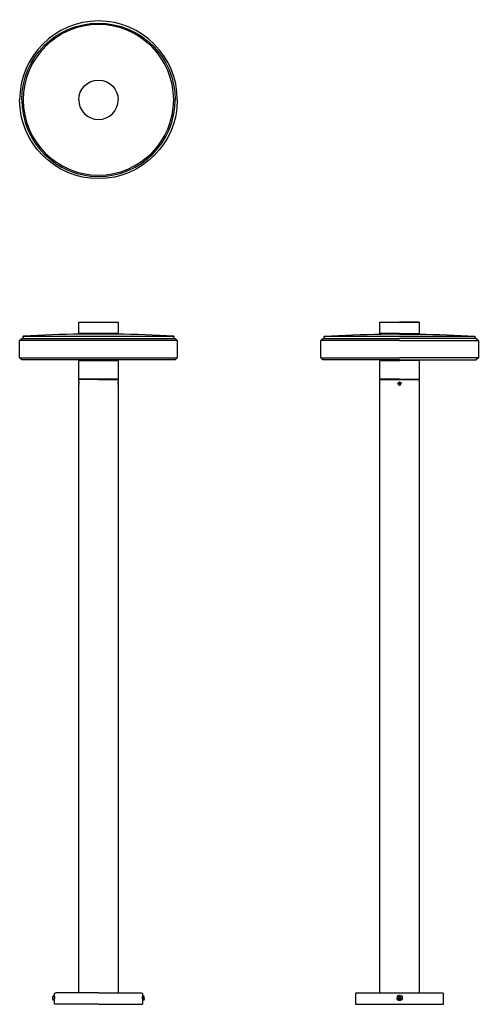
# Model space of a CAD drawing. Extents: x 914 to 1554, y 246 to 1620.
import ezdxf

# ---------------------------------------------------------------- set-up
doc = ezdxf.new("R2010")
doc.units = 0
doc.header["$MEASUREMENT"] = 0
doc.layers.add('MAKE2D$VISIBILE$CURVE', color=7, linetype='CONTINUOUS')

msp = doc.modelspace()

# ---------------------------------------------------------------- linework, layer by layer
at = {"layer": 'MAKE2D$VISIBILE$CURVE', "color": 7}
for p, q in [((996.4, 1198), (1051.4, 1198)), ((996.4, 1182), (996.4, 1198)), ((1051.4, 1198), (1051.4, 1182)), ((1416.6, 1198), (1444.1, 1198)), ((1416.6, 1182), (1416.6, 1198)), ((1471.6, 1198), (1444.1, 1198)), ((1444.1, 1198), (1471.6, 1198)), ((1471.6, 1198), (1471.6, 1182)), ((1051.4, 1182), (996.4, 1182)), ((1444.1, 1182), (1416.6, 1182)), ((1444.1, 1182), (1471.1, 1182)), ((1444.1, 1182), (1444.1, 1181)), ((1471.1, 1182), (1471.6, 1182)), ((1471.1, 1182), (1471.1, 1181)), ((913.9, 1172.3), (916.9, 1175.3)), ((1133.9, 1172.3), (913.9, 1172.3)), ((913.9, 1148.3), (913.9, 1172.3)), ((916.9, 1175.3), (919.1, 1175.3)), ((919.1, 1175.3), (918.9, 1178.3)), ((918.9, 1178.3), (1128.9, 1178.3)), ((919.1, 1175.3), (1128.7, 1175.3)), ((1050.9, 1181), (996.9, 1181)), ((1128.9, 1178.3), (1128.7, 1175.3)), ((1128.7, 1175.3), (1130.9, 1175.3)), ((1130.9, 1175.3), (1133.9, 1172.3)), ((1133.9, 1172.3), (1133.9, 1148.3)), ((1334.1, 1172.3), (1337.1, 1175.3)), ((1334.1, 1148.3), (1334.1, 1172.3)), ((1444.1, 1172.3), (1334.1, 1172.3)), ((1337.1, 1175.3), (1339.3, 1175.3)), ((1339.1, 1178.3), (1444.1, 1178.3)), ((1339.3, 1175.3), (1339.1, 1178.3)), ((1339.3, 1175.3), (1444.1, 1175.3)), ((1444.1, 1181), (1417.1, 1181)), ((1444.1, 1181), (1469.1, 1181)), ((1444.1, 1178.3), (1549.1, 1178.3)), ((1548.9, 1175.3), (1444.1, 1175.3)), ((1444.1, 1172.3), (1554.1, 1172.3)), ((1469.1, 1181), (1471.1, 1181)), ((1549.1, 1178.3), (1548.9, 1175.3)), ((1551.1, 1175.3), (1548.9, 1175.3)), ((1551.1, 1175.3), (1554.1, 1172.3)), ((1554.1, 1172.3), (1554.1, 1148.3)), ((913.9, 1148.3), (1133.9, 1148.3)), ((916.9, 1145.3), (913.9, 1148.3)), ((1130.9, 1145.3), (916.9, 1145.3)), ((996.4, 1144.3), (1051.4, 1144.3)), ((996.4, 1118.3), (996.4, 1144.3)), ((1051.4, 1144.3), (1051.4, 1118.3)), ((1133.9, 1148.3), (1130.9, 1145.3)), ((1334.1, 1148.3), (1444.1, 1148.3)), ((1337.1, 1145.3), (1334.1, 1148.3)), ((1444.1, 1145.3), (1337.1, 1145.3)), ((1416.6, 1144.3), (1444.1, 1144.3)), ((1416.6, 1118.3), (1416.6, 1144.3)), ((1444.1, 1144.3), (1416.6, 1144.3)), ((1554.1, 1148.3), (1444.1, 1148.3)), ((1444.1, 1145.3), (1551.1, 1145.3)), ((1471.6, 1144.3), (1444.1, 1144.3)), ((1471.6, 1144.3), (1471.6, 1118.3)), ((1554.1, 1148.3), (1551.1, 1145.3)), ((1051.4, 1118.3), (996.4, 1118.3)), ((1023.9, 1117.8), (996.4, 1117.8)), ((996.4, 1114.4), (996.4, 1117.8)), ((996.4, 1114.4), (996.5, 1112.3)), ((996.5, 1113.1), (996.5, 1113.7)), ((1051.4, 1117.8), (1023.9, 1117.8)), ((1023.9, 1117.8), (1051.4, 1117.8)), ((1051.3, 1112.3), (1051.4, 1113.8)), ((1051.4, 1117.8), (1051.4, 1114.4)), ((1051.4, 1113.8), (1051.4, 1114.4)), ((1051.4, 1113.8), (1051.4, 1113.1)), ((1444.1, 1118.3), (1416.6, 1118.3)), ((1416.6, 262.1), (1416.6, 1117.8)), ((1416.6, 1117.8), (1471.6, 1117.8)), ((1442.6, 1112.9), (1442.2, 1113)), ((1443, 1112.7), (1443.9, 1113.4)), ((1443.9, 1113.4), (1445, 1113)), ((1444.1, 1118.3), (1471.6, 1118.3)), ((1445, 1113), (1445.1, 1111.8)), ((1471.6, 1117.8), (1471.6, 262.1)), ((996.4, 1110.2), (996.5, 1110.8)), ((996.4, 1110.3), (996.4, 1110.2)), ((996.4, 262.1), (996.4, 1110.2)), ((996.5, 1110.8), (996.5, 1112.3)), ((1051.3, 1112.3), (1051.4, 1110.8)), ((1051.4, 1110.8), (1051.4, 1110.2)), ((1051.4, 1110.2), (1051.4, 1110.3)), ((1051.4, 1110.2), (1051.4, 262.1)), ((1443.2, 1111.6), (1443, 1112.7)), ((1444.2, 1111.1), (1443.2, 1111.6)), ((1445.1, 1111.8), (1444.2, 1111.1)), ((1445.9, 1111.5), (1445.6, 1111.7)), ((996.4, 262.1), (964.4, 262.1)), ((1023.9, 262.1), (996.4, 262.1)), ((1023.9, 262.1), (1051.4, 262.1)), ((1051.4, 262.1), (1083.4, 262.1)), ((1384.6, 262.1), (1416.6, 262.1)), ((1416.6, 262.1), (1471.6, 262.1)), ((1471.6, 262.1), (1503.6, 262.1)), ((960.2, 253.2), (960.2, 257)), ((962, 258.9), (962, 255.1)), ((962, 255.1), (962, 251.3)), ((962.4, 257.2), (962.4, 260.1)), ((962.4, 257.2), (962.5, 255.1)), ((962.4, 257), (962.4, 257.2)), ((962.4, 253.1), (962.5, 255.1)), ((962.5, 254.3), (962.4, 253.7)), ((962.4, 246.1), (962.4, 253.1)), ((962.5, 255.1), (962.5, 254.4)), ((1085.4, 260.1), (1085.4, 257.2)), ((1085.4, 255.1), (1085.4, 257.2)), ((1085.4, 257.2), (1085.4, 257)), ((1085.4, 255.1), (1085.4, 253.1)), ((1085.4, 254.4), (1085.4, 255.1)), ((1085.4, 253.7), (1085.4, 254.3)), ((1085.4, 253.1), (1085.4, 246.1)), ((1085.8, 258.6), (1085.8, 258.9)), ((1085.8, 258.6), (1085.8, 253.7)), ((1085.8, 251.3), (1085.8, 253.7)), ((1087.6, 254.4), (1087.6, 257)), ((1087.6, 254.4), (1087.6, 253.2)), ((1382.6, 260.1), (1382.6, 246.1)), ((1442.7, 254.6), (1442.9, 256)), ((1443.9, 253.7), (1442.7, 254.6)), ((1442.9, 256), (1444.3, 256.6)), ((1445.2, 254.3), (1443.9, 253.7)), ((1444.3, 256.6), (1445.4, 255.7)), ((1445.4, 255.7), (1445.2, 254.3)), ((1505.6, 246.1), (1505.6, 260.1)), ((1023.9, 246.1), (962.4, 246.1)), ((1023.9, 246.1), (1085.4, 246.1)), ((1382.6, 246.1), (1505.6, 246.1))]:
    msp.add_line(p, q, dxfattribs=at)
for centre, radius, start, end in [((1023.9, 1508.1), 110, 360, 180), ((1023.9, 1508.1), 105, 0, 180), ((1023.9, 1508.1), 107, 180, 360), ((1023.9, 1508.1), 105, 180, 0), ((1023.9, 1508.1), 27.5, 180, 0), ((998.9, -2.6), 1183.6, 90, 93.8757), ((1048.9, -2.6), 1183.6, 86.1243, 90), ((1444.1, 1112.3), 1.61, 337.7993, 157.7993), ((1444.1, 1112.3), 2.1, 180, 0), ((1384.6, 260.1), 2, 90, 180), ((1444.1, 255.1), 3.8, 112.4483, 202.4483), ((1444.1, 255.1), 1.9, 202.4483, 22.4483), ((1444.1, 255.1), 1.25, 112.4483, 172.4483), ((1444.1, 255.1), 1.25, 172.4483, 232.4483), ((1444.1, 255.1), 1.25, 232.4483, 292.4483), ((1444.1, 255.1), 1.25, 292.4483, 352.4483)]:
    msp.add_arc(centre, radius, start, end, dxfattribs=at)
at = {"layer": 'MAKE2D$VISIBILE$CURVE', "color": 7, "extrusion": (0, 0, -1)}
for centre, radius, start, end in [((-1023.9, 1508.1), 107, 360, 180), ((-1023.9, 1508.1), 27.5, 0, 180), ((-1023.9, 1508.1), 110, 180, 360), ((-1419.1, -2.6), 1183.6, 86.1243, 90), ((-1469.1, -2.6), 1183.6, 90, 90.0969), ((-1469.1, -2.6), 1183.6, 90.0969, 93.8757), ((-1444.1, 1112.3), 2.1, 360, 180), ((-1444.1, 1112.3), 2, 202.2007, 22.2007), ((-1444.1, 1112.3), 1.61, 202.2007, 22.2007), ((-964.4, 260.1), 2, 0, 90), ((-1083.4, 260.1), 2, 90, 180), ((-1503.6, 260.1), 2, 90, 180), ((-964.1, 255.1), 4.32, 26.0598, 61.4762), ((-964.1, 255.1), 4.32, 298.5238, 333.9402), ((-1083.7, 255.1), 4.32, 118.5238, 153.9402), ((-1083.7, 255.1), 4.32, 206.0598, 241.4762), ((-1444.1, 255.1), 3.8, 247.5517, 337.5517), ((-1444.1, 255.1), 1.9, 337.5517, 157.5517), ((-1444.1, 255.1), 3.8, 67.5517, 157.5517), ((-1444.1, 255.1), 1.25, 67.5517, 127.5517), ((-1444.1, 255.1), 1.25, 127.5518, 187.5517), ((-1444.1, 255.1), 3.8, 157.5517, 247.5517)]:
    msp.add_arc(centre, radius, start, end, dxfattribs=at)

doc.saveas('drawing.dxf')
